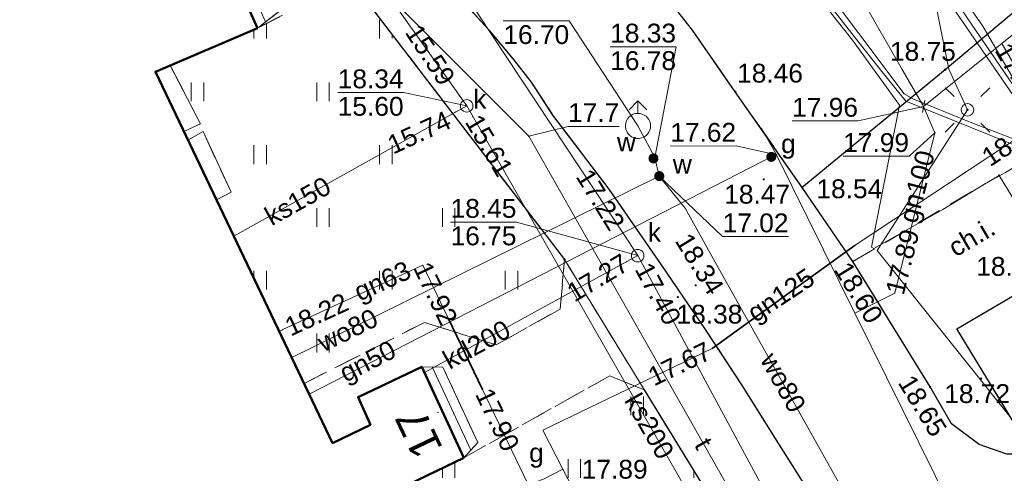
# Model space of a CAD drawing. Extents: x 7395144 to 7395446, y 6007497 to 6007827.
# Tile 30 of 62: x 7395186 to 7395225, y 6007668 to 6007686. Entities that reach past the tile are written whole.
import ezdxf
from ezdxf.enums import TextEntityAlignment as Align

# ---------------------------------------------------------------- set-up
doc = ezdxf.new("R2010")
doc.units = 0
doc.header["$PDSIZE"] = 0.75
for name, pattern in [('PRZER1-1', [2, 1, -1]), ('PRZER2-1', [3, 2, -1]), ('PRZER3-1', [4, 3, -1])]:
    doc.linetypes.add(name, pattern=pattern)
doc.layers.get('0').update_dxf_attribs({"linetype": 'CONTINUOUS', "lineweight": 13})
for name, color, linetype, lineweight in [('GEPADR', 7, 'CONTINUOUS', 18), ('GEPADR_O', 7, 'CONTINUOUS', 18), ('GEPPGD', 7, 'CONTINUOUS', 18), ('GESBZO', 7, 'CONTINUOUS', 50), ('GESDZI', 7, 'CONTINUOUS', 18), ('GESSCH', 7, 'CONTINUOUS', 18), ('GSLKRW', 7, 'CONTINUOUS', 25), ('GSPWPS', 7, 'CONTINUOUS', 13), ('GSPWPS_O', 7, 'CONTINUOUS', 13), ('GSSIIN', 7, 'CONTINUOUS', 18), ('GSSISM', 7, 'CONTINUOUS', 25), ('GSSKOA', 7, 'PRZER3-1', 18), ('GSSKOD', 7, 'PRZER2-1', 18), ('GSSKOD_O', 7, 'PRZER2-1', 18), ('GSSOTW', 7, 'PRZER3-1', 18), ('GSSUTR', 7, 'PRZER2-1', 18), ('GULLOB', 7, 'CONTINUOUS', 35), ('GUPELA', 7, 'CONTINUOUS', 18), ('GUPPRZ', 7, 'CONTINUOUS', 18), ('GUPPRZ_O', 7, 'CONTINUOUS', 18), ('GUPZCP', 7, 'CONTINUOUS', 18)]:
    doc.layers.add(name, color=color, linetype=linetype, lineweight=lineweight)
for name, color, linetype, lineweight, true_color in [('GESUZY', 7, 'PRZER1-1', 18, 0x008000), ('GULEPR', 1, 'CONTINUOUS', 18, 0xff0000), ('GULGPR', 7, 'CONTINUOUS', 18, 0xbfbf00), ('GULGPR_O', 7, 'CONTINUOUS', 18, 0xbfbf00), ('GULKPR', 7, 'CONTINUOUS', 18, 0x803300), ('GULKPR_O', 7, 'CONTINUOUS', 18, 0x803300), ('GULTPR', 7, 'CONTINUOUS', 18, 0xff9100), ('GULTPR_O', 7, 'CONTINUOUS', 18, 0xff9100), ('GULWPR', 5, 'CONTINUOUS', 18, 0x0000ff), ('GULWPR_O', 5, 'CONTINUOUS', 18, 0x0000ff), ('GUPGZA', 7, 'CONTINUOUS', 18, 0xbfbf00), ('GUPGZA_O', 7, 'CONTINUOUS', 18, 0xbfbf00), ('GUPKSD', 7, 'CONTINUOUS', 18, 0x803300), ('GUPKSD_O', 7, 'CONTINUOUS', 18, 0x803300), ('GUPWDT', 5, 'CONTINUOUS', 18, 0x0000ff), ('GUPWZA', 5, 'CONTINUOUS', 18, 0x0000ff), ('GUPWZA_O', 5, 'CONTINUOUS', 18, 0x0000ff)]:
    doc.layers.add(name, color=color, linetype=linetype, lineweight=lineweight, true_color=true_color)
doc.styles.add('GEO-INFO', font='arial.ttf')
pattern_1 = [(90, (7390000, 6000000), (-2.5, 2.5), [0.75, -4.25]), (90, (7390000.5, 6000000), (-2.5, 2.5), [0.75, -4.25])]

# ---------------------------------------------------------------- blocks, each defined once
blk = doc.blocks.new('KOLO')
blk.add_hatch(color=0).paths.add_polyline_path([(-0.5, 0), (-0.482963, -0.12941), (-0.433013, -0.25), (-0.353553, -0.353553), (-0.25, -0.433013), (-0.12941, -0.482963), (0, -0.5), (0.12941, -0.482963), (0.25, -0.433013), (0.353553, -0.353553), (0.433013, -0.25), (0.482963, -0.12941), (0.5, 0), (0.482963, 0.12941), (0.433013, 0.25), (0.353553, 0.353553), (0.25, 0.433013), (0.12941, 0.482963), (0, 0.5), (-0.12941, 0.482963), (-0.25, 0.433013), (-0.353553, 0.353553), (-0.433013, 0.25), (-0.482963, 0.12941)])
blk = doc.blocks.new('SUEO')
blk.add_hatch(color=0).paths.add_polyline_path([(-0.002174, 0.089974), (0.023762, 0.086807), (0.042561, 0.0793), (0.060131, 0.066965), (0.076266, 0.047786), (0.086234, 0.025762), (0.089972, 0.002226), (0.088646, -0.015553), (0.081114, -0.038994), (0.066834, -0.060276), (0.049699, -0.075033), (0.027576, -0.085671), (0.004027, -0.08991), (-0.019639, -0.087831), (-0.040932, -0.080154), (-0.059082, -0.067892), (-0.073734, -0.051607), (-0.08374, -0.032979), (-0.089221, -0.011817), (-0.089063, 0.012951), (-0.082571, 0.035806), (-0.069528, 0.057148), (-0.048957, 0.075519), (-0.026898, 0.085887)])
at = {"color": 0}
for points in [[(-1.767767, 1.767767), (-1.06066, 1.06066)], [(1.767767, 1.767767), (1.06066, 1.06066)], [(-1.767767, -1.767767), (-1.06066, -1.06066)], [(1.767767, -1.767767), (1.06066, -1.06066)]]:
    blk.add_lwpolyline(points, dxfattribs=at)
blk = doc.blocks.new('POINT')
at = {"color": 0}
blk.add_point((0, 0), dxfattribs=at)
blk = doc.blocks.new('OKRAG_PELNY')
at = {"color": 0}
blk.add_lwpolyline([(0, 0.5), (0.12941, 0.482963), (0.25, 0.433013), (0.353553, 0.353553), (0.433013, 0.25), (0.482963, 0.12941), (0.5, 0), (0.482963, -0.12941), (0.433013, -0.25), (0.353553, -0.353553), (0.25, -0.433013), (0.12941, -0.482963), (0, -0.5), (-0.12941, -0.482963), (-0.25, -0.433013), (-0.353553, -0.353553), (-0.433013, -0.25), (-0.482963, -0.12941), (-0.5, 0), (-0.482963, 0.12941), (-0.433013, 0.25), (-0.353553, 0.353553), (-0.25, 0.433013), (-0.12941, 0.482963)], close=True, dxfattribs=at)
blk = doc.blocks.new('SUUS02')
at = {"color": 0}
for points in [[(-0.707107, 1.292893), (0, 2), (0.707107, 1.292893)], [(0, 1), (0, 2)]]:
    blk.add_lwpolyline(points, dxfattribs=at)
blk.add_lwpolyline([(0, 1), (0.173648, 0.984808), (0.34202, 0.939693), (0.5, 0.866025), (0.642788, 0.766044), (0.766044, 0.642788), (0.866025, 0.5), (0.939693, 0.34202), (0.984808, 0.173648), (1, 0), (0.984808, -0.173648), (0.939693, -0.34202), (0.866025, -0.5), (0.75575, -0.654861), (0.618159, -0.786053), (0.458227, -0.888835), (0.281733, -0.959493), (0.095056, -0.995472), (-0.095056, -0.995472), (-0.281733, -0.959493), (-0.458227, -0.888835), (-0.618159, -0.786053), (-0.75575, -0.654861), (-0.866025, -0.5), (-0.945001, -0.327068), (-0.989821, -0.142315), (-0.998867, 0.047582), (-0.971812, 0.235759), (-0.909632, 0.415415), (-0.814576, 0.580057), (-0.690079, 0.723734), (-0.540641, 0.841254), (-0.371662, 0.928368), (-0.189251, 0.981929)], close=True, dxfattribs=at)
blk = doc.blocks.new('PION_C')
at = {"color": 0}
blk.add_lwpolyline([(0, 0.5), (0, -0.5)], dxfattribs=at)
blk = doc.blocks.new('EPPGN')
blk.add_hatch(color=0).paths.add_polyline_path([(0, -0.09), (0.027812, -0.085595), (0.052901, -0.072812), (0.072812, -0.052901), (0.085595, -0.027812), (0.09, 0), (0.085595, 0.027812), (0.072812, 0.052901), (0.052901, 0.072812), (0.027812, 0.085595), (0, 0.09), (-0.027812, 0.085595), (-0.052901, 0.072812), (-0.072812, 0.052901), (-0.085595, 0.027812), (-0.09, 0), (-0.085595, -0.027812), (-0.072812, -0.052901), (-0.052901, -0.072812), (-0.027812, -0.085595)])

msp = doc.modelspace()

# ---------------------------------------------------------------- hatches: boundary and pattern name
at = {"layer": 'GSSUTR', "linetype": 'Continuous', "lineweight": 18}
h = msp.add_hatch(dxfattribs=at)
h.set_pattern_fill('PTTU04', scale=0.5, style=0)
h.set_pattern_definition(pattern_1)
h.paths.add_polyline_path([(7395199.34, 6007686.69), (7395197.484, 6007686.604), (7395195.14, 6007685.42), (7395191.669, 6007683.932), (7395192.87, 6007681.61), (7395192.216, 6007681.298), (7395192.377, 6007680.959), (7395192.98, 6007681.3), (7395194.09, 6007678.88), (7395193.511, 6007678.58), (7395197, 6007671.261), (7395201.788, 6007673.697), (7395204.638, 6007672.8), (7395207.19, 6007674.225), (7395207.36, 6007676.2)], flags=0)
h = msp.add_hatch(dxfattribs=at)
h.set_pattern_fill('PTTU04', scale=0.5, style=0)
h.set_pattern_definition(pattern_1)
h.paths.add_polyline_path([(7395214.346, 6007664.786), (7395212.39, 6007663.56), (7395211.27, 6007665.42), (7395213.222, 6007666.621), (7395210.536, 6007671.005), (7395209.166, 6007671.573), (7395203.35, 6007668.3), (7395199.33, 6007666.37), (7395200.24, 6007664.45), (7395201.34, 6007664.98), (7395201.751, 6007664.13), (7395202.44, 6007664.5), (7395203.56, 6007662.21), (7395202.859, 6007661.84), (7395205.67, 6007656.03), (7395204.59, 6007655.51), (7395205.491, 6007653.599), (7395210.432, 6007656.368), (7395213.019, 6007655.393), (7395217.038, 6007657.526), (7395217.72, 6007659.28)], flags=0)

# ---------------------------------------------------------------- linework, layer by layer
at = {"layer": 'GESBZO', "color": 7, "linetype": 'Continuous', "lineweight": 50, "elevation": 10.18}
msp.add_lwpolyline([(7395186.61, 6007664.31), (7395179.3, 6007679.67), (7395180.42, 6007680.21), (7395175.77, 6007689.99), (7395180.1, 6007692.08), (7395178.52, 6007695.42), (7395182.04, 6007696.98), (7395183.14, 6007694.75), (7395186.35, 6007696.39), (7395189.08, 6007690.64), (7395188.01, 6007690.13), (7395189.91, 6007686.15), (7395191.34, 6007686.96), (7395190.88, 6007688.06), (7395193.5, 6007689.09), (7395195.14, 6007685.42), (7395191.08, 6007683.68), (7395198.13, 6007668.89), (7395199.64, 6007669.62), (7395199.15, 6007670.72), (7395201.68, 6007671.93), (7395203.35, 6007668.3), (7395199.33, 6007666.37)], dxfattribs=at)
at = {"layer": 'GESDZI', "color": 7, "linetype": 'Continuous', "lineweight": 18, "elevation": 10.22}
for points in [[(7395249.88, 6007594.73), (7395225.66, 6007643.45), (7395224.1, 6007646.53), (7395220.12, 6007654.21), (7395217.72, 6007659.28), (7395207.36, 6007676.2), (7395199.34, 6007686.69), (7395194.5, 6007692.08), (7395183.15, 6007704.78), (7395181.48, 6007705.62), (7395179.58, 6007705.58), (7395196.33, 6007721.2), (7395237.48, 6007672.95), (7395228.6, 6007669.81), (7395232.5, 6007660.28), (7395241.23, 6007663.62), (7395274.2, 6007590.33)], [(7395163.901, 6007690.773), (7395163.9, 6007690.95), (7395179.58, 6007705.58), (7395181.48, 6007705.62), (7395183.15, 6007704.78), (7395194.5, 6007692.08), (7395199.34, 6007686.69), (7395207.36, 6007676.2), (7395217.72, 6007659.28), (7395220.12, 6007654.21), (7395224.1, 6007646.53), (7395195.307, 6007630.198)]]:
    msp.add_lwpolyline(points, dxfattribs=at)
at = {"layer": 'GESSCH', "color": 7, "linetype": 'Continuous', "lineweight": 18, "elevation": 10.18}
for points in [[(7395193.5, 6007689.09), (7395194.9, 6007689.15), (7395196.19, 6007686.23), (7395195.14, 6007685.42)], [(7395201.68, 6007671.93), (7395202.52, 6007671.92), (7395203.91, 6007668.91), (7395203.35, 6007668.3)]]:
    msp.add_lwpolyline(points, close=True, dxfattribs=at)
at = {"layer": 'GESSCH', "color": 7, "linetype": 'Continuous', "lineweight": 18, "elevation": 10.18, "flags": 128}
for points in [[(7395193.936, 6007689.109), (7395195.458, 6007685.665)], [(7395202.101, 6007671.925), (7395203.629, 6007668.604)]]:
    msp.add_lwpolyline(points, dxfattribs=at)
at = {"layer": 'GESUZY', "color": 96, "linetype": 'PRZER1-1', "lineweight": 18, "ltscale": 0.5, "true_color": 0x008000, "elevation": 10.08}
for points in [[(7395249.88, 6007594.73), (7395225.66, 6007643.45), (7395224.1, 6007646.53), (7395220.12, 6007654.21), (7395217.72, 6007659.28), (7395207.36, 6007676.2), (7395199.34, 6007686.69), (7395194.5, 6007692.08), (7395183.15, 6007704.78), (7395181.48, 6007705.62), (7395179.58, 6007705.58), (7395196.33, 6007721.2), (7395237.48, 6007672.95), (7395228.6, 6007669.81), (7395232.5, 6007660.28), (7395241.23, 6007663.62), (7395274.2, 6007590.33)], [(7395163.901, 6007690.773), (7395163.9, 6007690.95), (7395179.58, 6007705.58), (7395181.48, 6007705.62), (7395183.15, 6007704.78), (7395194.5, 6007692.08), (7395199.34, 6007686.69), (7395207.36, 6007676.2), (7395217.72, 6007659.28), (7395220.12, 6007654.21), (7395224.1, 6007646.53), (7395195.307, 6007630.198)]]:
    msp.add_lwpolyline(points, dxfattribs=at)
at = {"layer": 'GSLKRW', "color": 7, "linetype": 'Continuous', "lineweight": 25, "elevation": 10.18}
for points in [[(7395236.94, 6007672.36), (7395236.669, 6007672.257), (7395227.37, 6007668.73), (7395225.95, 6007668.45), (7395224.96, 6007668.45), (7395223.87, 6007668.83), (7395222.76, 6007669.66), (7395221.91, 6007671.13), (7395218.84, 6007676.12), (7395216.82, 6007679.07), (7395214.16, 6007682.88), (7395212.45, 6007685.33), (7395210.22, 6007688.2), (7395207.86, 6007690.98), (7395205.59, 6007693.77), (7395203.16, 6007696.74), (7395200.46, 6007699.64), (7395198.21, 6007702.28), (7395195.82, 6007705.03), (7395193.25, 6007708.11), (7395190.53, 6007711.17)], [(7395217.1, 6007666.95), (7395215.885, 6007668.865), (7395214.42, 6007671.207), (7395212.971, 6007673.419), (7395211.217, 6007675.983), (7395209.138, 6007679.002), (7395206.901, 6007681.956), (7395206.052, 6007683.262), (7395205.327, 6007684.178), (7395204.459, 6007685.23), (7395202.355, 6007687.54), (7395197.878, 6007692.659), (7395189.213, 6007702.65), (7395187.143, 6007705.084), (7395186.434, 6007705.933), (7395185.493, 6007706.954), (7395184.9, 6007707.58), (7395184.733, 6007707.761)], [(7395226.89, 6007687.45), (7395222.51, 6007683.76), (7395216.82, 6007679.07)], [(7395199.34, 6007686.69), (7395207.36, 6007676.2)], [(7395210.536, 6007671.005), (7395213.222, 6007666.621), (7395214.346, 6007664.786), (7395217.72, 6007659.28)]]:
    msp.add_lwpolyline(points, dxfattribs=at)
at = {"layer": 'GSSIIN', "color": 7, "linetype": 'Continuous', "lineweight": 18, "elevation": 10.18}
for points in [[(7395191.669, 6007683.932), (7395192.87, 6007681.61), (7395192.216, 6007681.298), (7395191.08, 6007683.68)], [(7395192.377, 6007680.959), (7395192.98, 6007681.3), (7395194.09, 6007678.88), (7395193.511, 6007678.58)]]:
    msp.add_lwpolyline(points, close=True, dxfattribs=at)
at = {"layer": 'GSSISM', "color": 7, "linetype": 'Continuous', "lineweight": 25, "elevation": 10.18}
msp.add_lwpolyline([(7395225.28, 6007669.65), (7395222.98, 6007673.44), (7395226.79, 6007675.68), (7395229.14, 6007671.99)], close=True, dxfattribs=at)
at = {"layer": 'GSSKOA', "color": 7, "linetype": 'PRZER3-1', "lineweight": 18, "ltscale": 0.5, "elevation": 10.18}
for points in [[(7395233.19, 6007667.28), (7395237.97, 6007668.65), (7395236.94, 6007672.36), (7395236.669, 6007672.257), (7395227.37, 6007668.73), (7395225.95, 6007668.45), (7395224.96, 6007668.45), (7395223.87, 6007668.83), (7395222.76, 6007669.66), (7395221.91, 6007671.13), (7395218.84, 6007676.12), (7395216.82, 6007679.07), (7395214.16, 6007682.88), (7395212.45, 6007685.33), (7395210.22, 6007688.2), (7395207.86, 6007690.98), (7395205.59, 6007693.77), (7395203.16, 6007696.74), (7395200.46, 6007699.64), (7395198.21, 6007702.28), (7395195.82, 6007705.03), (7395193.25, 6007708.11), (7395190.53, 6007711.17)], [(7395185.493, 6007706.954), (7395186.434, 6007705.933), (7395187.143, 6007705.084), (7395189.213, 6007702.65), (7395197.878, 6007692.659), (7395202.355, 6007687.54), (7395204.459, 6007685.23), (7395205.327, 6007684.178), (7395206.052, 6007683.262), (7395206.901, 6007681.956), (7395209.138, 6007679.002), (7395211.217, 6007675.983), (7395212.971, 6007673.419), (7395214.42, 6007671.207), (7395215.885, 6007668.865), (7395217.1, 6007666.95)]]:
    msp.add_lwpolyline(points, dxfattribs=at)
at = {"layer": 'GSSKOD', "color": 7, "linetype": 'PRZER2-1', "lineweight": 18, "ltscale": 0.5, "elevation": 10.18}
for points in [[(7395185.493, 6007706.954), (7395186.434, 6007705.933), (7395187.143, 6007705.084), (7395189.213, 6007702.65), (7395197.878, 6007692.659), (7395202.355, 6007687.54), (7395204.459, 6007685.23), (7395205.327, 6007684.178), (7395206.052, 6007683.262), (7395206.901, 6007681.956), (7395209.138, 6007679.002), (7395211.217, 6007675.983), (7395212.971, 6007673.419), (7395214.42, 6007671.207), (7395215.885, 6007668.865), (7395217.1, 6007666.95)], [(7395213.222, 6007666.621), (7395210.536, 6007671.005), (7395209.166, 6007671.573), (7395203.35, 6007668.3), (7395203.91, 6007668.91), (7395202.52, 6007671.92), (7395201.68, 6007671.93), (7395199.15, 6007670.72), (7395199.64, 6007669.62), (7395198.13, 6007668.89), (7395197, 6007671.261), (7395201.788, 6007673.697), (7395204.638, 6007672.8), (7395207.19, 6007674.225), (7395207.36, 6007676.2), (7395199.34, 6007686.69)], [(7395197.484, 6007686.604), (7395195.14, 6007685.42), (7395196.19, 6007686.23)]]:
    msp.add_lwpolyline(points, dxfattribs=at)
for points in [[(7395218.84, 6007676.12), (7395224.66, 6007679.55), (7395229.194, 6007672.022), (7395229.34, 6007671.78), (7395225.38, 6007669.45), (7395225.95, 6007668.45), (7395224.96, 6007668.45), (7395223.87, 6007668.83), (7395222.76, 6007669.66), (7395221.91, 6007671.13)], [(7395225.28, 6007669.65), (7395229.194, 6007672.022), (7395226.79, 6007675.68), (7395222.98, 6007673.44)]]:
    msp.add_lwpolyline(points, close=True, dxfattribs=at)
at = {"layer": 'GSSOTW', "color": 7, "linetype": 'PRZER3-1', "lineweight": 18, "ltscale": 0.5, "elevation": 10.18}
msp.add_lwpolyline([(7395226.89, 6007687.45), (7395222.51, 6007683.76), (7395216.82, 6007679.07), (7395214.16, 6007682.88), (7395212.45, 6007685.33), (7395210.22, 6007688.2)], dxfattribs=at)
at = {"layer": 'GSSUTR', "color": 7, "linetype": 'PRZER2-1', "lineweight": 18, "ltscale": 0.5, "elevation": 10.1}
for points in [[(7395195.14, 6007685.42), (7395197.484, 6007686.604), (7395199.34, 6007686.69), (7395207.36, 6007676.2), (7395207.19, 6007674.225), (7395204.638, 6007672.8), (7395201.788, 6007673.697), (7395197, 6007671.261), (7395193.511, 6007678.58), (7395194.09, 6007678.88), (7395192.98, 6007681.3), (7395192.377, 6007680.959), (7395192.216, 6007681.298), (7395192.87, 6007681.61), (7395191.669, 6007683.932)], [(7395199.33, 6007666.37), (7395203.35, 6007668.3), (7395209.166, 6007671.573), (7395210.536, 6007671.005), (7395213.222, 6007666.621), (7395211.27, 6007665.42), (7395212.39, 6007663.56), (7395214.346, 6007664.786), (7395217.72, 6007659.28), (7395217.038, 6007657.526), (7395213.019, 6007655.393), (7395210.432, 6007656.368), (7395205.491, 6007653.599), (7395204.59, 6007655.51), (7395205.67, 6007656.03), (7395202.859, 6007661.84), (7395203.56, 6007662.21), (7395202.44, 6007664.5), (7395201.751, 6007664.13), (7395201.34, 6007664.98), (7395200.24, 6007664.45)]]:
    msp.add_lwpolyline(points, close=True, dxfattribs=at)
at = {"layer": 'GULEPR', "color": 1, "linetype": 'Continuous', "lineweight": 18, "true_color": 0xff0000, "elevation": 10.14}
for points in [[(7395235.41, 6007667.916), (7395235.233, 6007668.211), (7395233.957, 6007671.338), (7395232.574, 6007672.929), (7395231.434, 6007674.025), (7395222.795, 6007686.713), (7395215.414, 6007695.974), (7395212.428, 6007699.508), (7395207.183, 6007704.361), (7395205.492, 6007705.809), (7395204.235, 6007707.863), (7395197.079, 6007720.568), (7395186.75, 6007735.434), (7395186.819, 6007737.914), (7395186.94, 6007741.123), (7395187.017, 6007742.12), (7395188.181, 6007743.397), (7395196.91, 6007751.478)], [(7395201.3, 6007712.142), (7395204.049, 6007707.694), (7395204.789, 6007706.528), (7395206.477, 6007705.11), (7395208.351, 6007703.536), (7395209.406, 6007702.65), (7395211.304, 6007700.851), (7395214.053, 6007697.625), (7395218.437, 6007692.465), (7395221.513, 6007688.785), (7395222.907, 6007687.07), (7395223.607, 6007686.059), (7395224.004, 6007685.499), (7395226.391, 6007681.38), (7395227.959, 6007678.788), (7395229.059, 6007676.861), (7395229.513, 6007675.992), (7395229.918, 6007674.745), (7395230.872, 6007670.513), (7395231.553, 6007667.569)], [(7395231.553, 6007667.569), (7395230.872, 6007670.512), (7395229.918, 6007674.744), (7395229.513, 6007675.991), (7395229.059, 6007676.86), (7395227.959, 6007678.788), (7395226.391, 6007681.38), (7395224.004, 6007685.499), (7395223.607, 6007686.059), (7395222.907, 6007687.07), (7395221.513, 6007688.785), (7395218.437, 6007692.465), (7395211.304, 6007700.85), (7395209.406, 6007702.65), (7395204.789, 6007706.527), (7395204.048, 6007707.693), (7395201.3, 6007712.141)], [(7395235.757, 6007672.472), (7395235.372, 6007672.826), (7395234.406, 6007673.65), (7395232.472, 6007675.272), (7395230.415, 6007676.954), (7395229.013, 6007678.136), (7395226.126, 6007680.405), (7395220.939, 6007682.51), (7395219.995, 6007683.689), (7395218.886, 6007685.082), (7395216.627, 6007687.997), (7395214.582, 6007690.696), (7395212.375, 6007693.634), (7395210.183, 6007696.417), (7395209.016, 6007698.069), (7395208.146, 6007699.218), (7395207.94, 6007699.587), (7395207.601, 6007700.269), (7395206.945, 6007701.557), (7395205.504, 6007704.142), (7395204.834, 6007705.227), (7395204.146, 6007706.416), (7395202.667, 6007708.798), (7395201.129, 6007711.439)], [(7395201.692, 6007710.692), (7395203.034, 6007708.572), (7395204.773, 6007705.868), (7395205.528, 6007704.522), (7395205.778, 6007704.048), (7395206.517, 6007702.856), (7395207.223, 6007701.541), (7395207.791, 6007700.461), (7395208.183, 6007699.801), (7395209.375, 6007698.123), (7395211.22, 6007695.487), (7395214.846, 6007690.832), (7395217.101, 6007687.84), (7395219.072, 6007685.198), (7395220.881, 6007682.794), (7395221.224, 6007682.594), (7395223.433, 6007681.692), (7395225.968, 6007680.719)], [(7395236.041, 6007657.476), (7395233.76, 6007659.48), (7395231.09, 6007658.33), (7395228.54, 6007662.8), (7395225.24, 6007669.75), (7395219.81, 6007676.56), (7395223.4, 6007682.16), (7395222.66, 6007683.78), (7395218.44, 6007704.74)], [(7395201.589, 6007700.595), (7395205.296, 6007700.058), (7395207.615, 6007699.683), (7395207.87, 6007699.285), (7395208.689, 6007698.14), (7395210.553, 6007695.809), (7395212.599, 6007693.136), (7395214.434, 6007690.756), (7395216.06, 6007688.694), (7395217.906, 6007686.085), (7395218.826, 6007684.933), (7395220.699, 6007682.347), (7395219.579, 6007676.692), (7395219.677, 6007676.635)], [(7395219.677, 6007676.635), (7395222.423, 6007678.193), (7395224.117, 6007679.232), (7395224.908, 6007679.666), (7395225.438, 6007679.99), (7395225.754, 6007680.147), (7395225.955, 6007680.11), (7395226.343, 6007679.805), (7395227.851, 6007678.692), (7395229.38, 6007677.502), (7395230.759, 6007676.373), (7395232.259, 6007675.133), (7395233.83, 6007673.814), (7395234.721, 6007672.994), (7395235.404, 6007672.519), (7395235.57, 6007672.33), (7395236.61, 6007672.672), (7395238.404, 6007673.273), (7395239.29, 6007673.599), (7395239.914, 6007673.814), (7395239.547, 6007670.809), (7395239.327, 6007669.346), (7395239.243, 6007667.621), (7395238.461, 6007667.407)]]:
    msp.add_lwpolyline(points, dxfattribs=at)
at = {"layer": 'GULGPR', "color": 52, "linetype": 'Continuous', "lineweight": 18, "true_color": 0xbfbf00, "elevation": 10.14}
for points in [[(7395184.93, 6007702.94), (7395184.66, 6007703.27), (7395185.47, 6007704), (7395182.7, 6007707.98), (7395192.78, 6007717.8), (7395196.34, 6007720.81), (7395203.84, 6007726.98), (7395209.18, 6007724.38), (7395212.28, 6007720.42), (7395211.72, 6007719.36), (7395212.07, 6007718.79), (7395213.27, 6007716.67), (7395216.28, 6007711.31), (7395219.32, 6007706.65), (7395221.08, 6007702.17), (7395225.84, 6007692.74), (7395228.39, 6007687.72), (7395224.76, 6007684.8)], [(7395184.93, 6007702.94), (7395188.166, 6007705.544), (7395201.743, 6007716.806), (7395202.098, 6007716.23), (7395209.781, 6007702.724), (7395214.849, 6007694.173), (7395220.796, 6007683.773), (7395221.621, 6007682.349)], [(7395241.17, 6007616.01), (7395239.54, 6007619.22), (7395238.57, 6007621.17), (7395236.99, 6007624.38), (7395234.94, 6007628.51), (7395235.19, 6007629.36), (7395232.63, 6007634.34), (7395228.67, 6007636.1), (7395228.06, 6007637.3), (7395226.78, 6007639.82), (7395225.43, 6007642.48), (7395220.81, 6007639.98), (7395218.08, 6007646.02), (7395214.85, 6007652.51), (7395213.49, 6007655.74), (7395212.02, 6007658.69), (7395210.56, 6007661.55), (7395208.93, 6007664.69), (7395207.3, 6007667.85), (7395206.5, 6007669.41), (7395213.24, 6007672.66), (7395218.93, 6007676.77), (7395226.52, 6007681.79), (7395224.76, 6007684.8)], [(7395224.76, 6007684.8), (7395224.7, 6007684.753), (7395221.65, 6007682.3)], [(7395221.65, 6007682.3), (7395222.102, 6007681.247), (7395220.504, 6007674.863), (7395218.919, 6007674.063)], [(7395218.919, 6007674.063), (7395215.803, 6007680.372), (7395215.183, 6007681.446)], [(7395197.201, 6007670.842), (7395214.761, 6007679.862), (7395215.592, 6007680.289), (7395215.803, 6007680.372)], [(7395207.3, 6007667.85), (7395206.53, 6007667.46), (7395205.92, 6007667.24), (7395204.1, 6007671.03), (7395202.73, 6007673.86), (7395201.72, 6007675.97), (7395196.005, 6007673.348)], [(7395274.804, 6007575.141), (7395272.774, 6007575.568), (7395271.758, 6007578.154), (7395266.019, 6007591.238), (7395256.648, 6007607.325), (7395246.852, 6007623.843), (7395237.448, 6007640.252), (7395234.432, 6007645.351), (7395224.027, 6007663.739), (7395218.919, 6007674.063)]]:
    msp.add_lwpolyline(points, dxfattribs=at)
at = {"layer": 'GULKPR', "color": 36, "linetype": 'Continuous', "lineweight": 18, "true_color": 0x803300, "elevation": 10.14}
for points in [[(7395178.011, 6007713.787), (7395193.417, 6007696.471), (7395203.47, 6007682.319), (7395213.447, 6007664.864), (7395221.172, 6007652.338), (7395229.074, 6007639.37), (7395238.726, 6007623.537), (7395245.36, 6007610.438), (7395247.507, 6007605.684)], [(7395181.394, 6007711.874), (7395199.31, 6007692.974), (7395210.275, 6007676.356), (7395219.321, 6007659.561), (7395223.081, 6007653.363), (7395223.141, 6007653.246), (7395233.371, 6007636.441), (7395242.899, 6007618.824), (7395252.5, 6007601.342), (7395254.941, 6007596.499), (7395261.048, 6007585.35), (7395268.412, 6007571.597)], [(7395203.47, 6007682.319), (7395194.204, 6007677.126)], [(7395210.275, 6007676.356), (7395201.787, 6007671.698)]]:
    msp.add_lwpolyline(points, dxfattribs=at)
at = {"layer": 'GULLOB', "color": 7, "linetype": 'Continuous', "lineweight": 35, "elevation": 10.12}
for points in [[(7395218.93, 6007676.77), (7395213.24, 6007672.66)], [(7395204.1, 6007671.03), (7395202.73, 6007673.86)]]:
    msp.add_lwpolyline(points, dxfattribs=at)
at = {"layer": 'GULTPR', "color": 30, "linetype": 'Continuous', "lineweight": 18, "true_color": 0xff9100, "elevation": 10.14}
for points in [[(7395196.752, 6007751.688), (7395187.931, 6007743.581), (7395186.882, 6007742.218), (7395186.774, 6007741.192), (7395186.531, 6007735.457), (7395196.92, 6007720.416), (7395204.039, 6007707.754), (7395205.365, 6007705.686), (7395212.344, 6007699.433), (7395215.288, 6007695.861), (7395222.615, 6007686.543), (7395231.24, 6007673.956), (7395231.732, 6007670.783), (7395232.306, 6007666.393), (7395233.072, 6007664.697), (7395234.483, 6007662.023), (7395235.092, 6007661.278), (7395235.689, 6007661.384), (7395237.545, 6007662.311), (7395238.243, 6007662.612), (7395238.061, 6007663.481)], [(7395180.32, 6007707.27), (7395180.99, 6007707.25), (7395184.39, 6007704.24), (7395197.47, 6007689.27), (7395200.13, 6007686.94), (7395205.94, 6007681.11), (7395213.82, 6007667.23), (7395219.11, 6007659.2), (7395222.71, 6007652.39), (7395227.78, 6007643.68), (7395232.38, 6007634.77), (7395233.92, 6007630.07), (7395234.07, 6007627.42), (7395234.6, 6007627), (7395235.23, 6007626.71), (7395255.67, 6007636.11), (7395256.2, 6007635.85), (7395256.59, 6007635.36), (7395278, 6007588.51)]]:
    msp.add_lwpolyline(points, dxfattribs=at)
at = {"layer": 'GULWPR', "color": 5, "linetype": 'Continuous', "lineweight": 18, "true_color": 0x0000ff, "elevation": 10.14}
for points in [[(7395211.134, 6007679.523), (7395210.953, 6007680.26), (7395210.286, 6007681.521)], [(7395211.134, 6007679.523), (7395199.885, 6007673.961), (7395196.507, 6007672.294)], [(7395211.134, 6007679.523), (7395212.158, 6007678.246), (7395213.426, 6007675.977), (7395220.367, 6007663.588), (7395220.521, 6007663.293)]]:
    msp.add_lwpolyline(points, dxfattribs=at)
at = {"layer": 'GUPPRZ_O', "color": 5, "linetype": 'Continuous', "lineweight": 9, "true_color": 0x0000ff, "elevation": 10.8, "flags": 128}
for points in [[(7395204.927, 6007685.703), (7395207.548, 6007685.705), (7395210.286, 6007681.521)], [(7395204.927, 6007685.703), (7395207.548, 6007685.705)], [(7395209.18, 6007684.668), (7395211.8, 6007684.67), (7395210.953, 6007680.26)], [(7395209.18, 6007684.668), (7395211.8, 6007684.67)], [(7395216.276, 6007677.118), (7395213.655, 6007677.116), (7395211.134, 6007679.523)]]:
    msp.add_lwpolyline(points, dxfattribs=at)
at = {"layer": 'GUPPRZ_O', "color": 36, "linetype": 'Continuous', "lineweight": 9, "true_color": 0x803300, "elevation": 10.8, "flags": 128}
for points in [[(7395198.337, 6007682.848), (7395200.958, 6007682.85), (7395203.47, 6007682.319)], [(7395198.337, 6007682.848), (7395200.958, 6007682.85)], [(7395202.828, 6007677.689), (7395205.449, 6007677.691), (7395210.275, 6007676.356)], [(7395202.828, 6007677.689), (7395205.449, 6007677.691)]]:
    msp.add_lwpolyline(points, dxfattribs=at)
at = {"layer": 'GUPPRZ_O', "color": 52, "linetype": 'Continuous', "lineweight": 9, "true_color": 0xbfbf00, "elevation": 10.8, "flags": 128}
for points in [[(7395216.422, 6007681.719), (7395219.043, 6007681.721), (7395221.65, 6007682.3)], [(7395218.452, 6007680.315), (7395221.073, 6007680.317), (7395222.102, 6007681.247)], [(7395211.57, 6007680.721), (7395214.191, 6007680.723), (7395215.803, 6007680.372)]]:
    msp.add_lwpolyline(points, dxfattribs=at)
at = {"layer": 'GUPPRZ_O', "color": 30, "linetype": 'Continuous', "lineweight": 9, "true_color": 0xff9100, "elevation": 10.8, "flags": 128}
msp.add_lwpolyline([(7395209.542, 6007681.503), (7395207.504, 6007681.501), (7395205.94, 6007681.11)], dxfattribs=at)

# ---------------------------------------------------------------- block references
at = {"layer": 'GEPADR', "color": 7, "lineweight": 18}
msp.add_blockref('POINT', (7395202.332, 6007670.116, 10.28), dxfattribs=at)
at = {"layer": 'GEPPGD', "color": 7, "lineweight": 18, "xscale": 0.5, "yscale": 0.5}
msp.add_blockref('EPPGN', (7395207.36, 6007676.2, 10.24), dxfattribs=at)
at = {"layer": 'GSPWPS', "color": 7, "lineweight": 13, "xscale": 0.09, "yscale": 0.09}
for p in [(7395222.51, 6007683.76, 10.08), (7395214.16, 6007682.88, 10.08), (7395224.66, 6007679.55, 10.08), (7395215.289, 6007679.396, 10.08), (7395216.82, 6007679.07, 10.08), (7395218.84, 6007676.12, 10.08), (7395212.583, 6007675.171, 10.08), (7395211.869, 6007674.702, 10.08), (7395223.94, 6007671.46, 10.08), (7395221.91, 6007671.13, 10.08)]:
    msp.add_blockref('KOLO', p, dxfattribs=at)
at = {"layer": 'GUPELA', "color": 7, "lineweight": 18, "xscale": 0.5, "yscale": 0.5}
for name, p in [('SUEO', (7395223.4, 6007682.16, 10.15)), ('OKRAG_PELNY', (7395223.4, 6007682.16, 10.16))]:
    msp.add_blockref(name, p, dxfattribs=at)
at = {"layer": 'GUPGZA', "color": 52, "lineweight": 18, "true_color": 0xbfbf00, "xscale": 0.4, "yscale": 0.4, "rotation": 207.0659036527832}
msp.add_blockref('KOLO', (7395215.592, 6007680.289, 10.16), dxfattribs=at)
at = {"layer": 'GUPKSD', "color": 36, "lineweight": 18, "true_color": 0x803300, "xscale": 0.5, "yscale": 0.5}
for p in [(7395203.47, 6007682.319, 10.16), (7395210.275, 6007676.356, 10.16)]:
    msp.add_blockref('OKRAG_PELNY', p, dxfattribs=at)
at = {"layer": 'GUPPRZ', "color": 52, "lineweight": 18, "true_color": 0xbfbf00}
for p in [(7395224.76, 6007684.8, 10.16), (7395221.65, 6007682.3, 10.16), (7395222.102, 6007681.247, 10.16), (7395215.803, 6007680.372, 10.16), (7395201.72, 6007675.97, 10.16), (7395220.504, 6007674.863, 10.16), (7395196.14, 6007673.41, 10.16), (7395213.24, 6007672.66, 10.16), (7395204.1, 6007671.03, 10.16), (7395207.3, 6007667.85, 10.16)]:
    msp.add_blockref('POINT', p, dxfattribs=at)
at = {"layer": 'GUPPRZ', "color": 36, "lineweight": 18, "true_color": 0x803300}
for p in [(7395203.181, 6007682.727, 10.16), (7395203.47, 6007682.319, 10.16), (7395203.034, 6007682.074, 10.16), (7395203.713, 6007681.892, 10.16), (7395210.005, 6007676.769, 10.16), (7395209.837, 6007676.115, 10.16), (7395210.275, 6007676.356, 10.16), (7395210.508, 6007675.923, 10.16)]:
    msp.add_blockref('POINT', p, dxfattribs=at)
at = {"layer": 'GUPPRZ', "color": 5, "lineweight": 18, "true_color": 0x0000ff}
for p in [(7395210.286, 6007681.521, 10.16), (7395210.953, 6007680.26, 10.16), (7395211.134, 6007679.523, 10.16)]:
    msp.add_blockref('POINT', p, dxfattribs=at)
at = {"layer": 'GUPPRZ', "color": 30, "lineweight": 18, "true_color": 0xff9100}
msp.add_blockref('POINT', (7395205.94, 6007681.11, 10.16), dxfattribs=at)
at = {"layer": 'GUPWDT', "color": 5, "lineweight": 18, "true_color": 0x0000ff, "xscale": 0.5, "yscale": 0.5}
msp.add_blockref('SUUS02', (7395210.286, 6007681.521, 10.16), dxfattribs=at)
at = {"layer": 'GUPWZA', "color": 5, "lineweight": 18, "true_color": 0x0000ff, "xscale": 0.4, "yscale": 0.4}
for p, rotation in [((7395210.903, 6007680.226, 10.16), 301.6039384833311), ((7395211.134, 6007679.523, 10.16), 32.13127621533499)]:
    msp.add_blockref('KOLO', p, dxfattribs=dict(at, rotation=rotation))
at = {"layer": 'GUPZCP', "color": 7, "lineweight": 18, "xscale": 0.5, "yscale": 0.5, "rotation": 349.1594285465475}
msp.add_blockref('PION_C', (7395221.65, 6007682.3, 10.16), dxfattribs=at)

# ---------------------------------------------------------------- texts
at = {"layer": 'GEPADR_O', "color": 7, "linetype": 'Continuous', "lineweight": 0, "style": 'GEO-INFO'}
msp.add_text('17', height=1.25, rotation=115.3926, dxfattribs=at).set_placement((7395201.561, 6007669.286, 10.8), align=Align.MIDDLE)
at = {"layer": 'GSPWPS_O', "color": 7, "linetype": 'Continuous', "lineweight": 0, "style": 'GEO-INFO'}
for s, rotation, p in [('18.75', 0.0456, (7395221.624, 6007684.49, 10.8)), ('18.46', 0.0456, (7395215.541, 6007683.623, 10.8)), ('18.47', 0.0456, (7395215.028, 6007678.803, 10.8)), ('18.54', 0.0456, (7395218.696, 6007679.018, 10.8)), ('18.34', 301.6011, (7395212.742, 6007676.027, 10.8)), ('18.60', 301.6011, (7395219.072, 6007674.884, 10.8)), ('18.79', 0.0456, (7395225.058, 6007675.928, 10.8)), ('18.38', 0.0456, (7395213.129, 6007674.024, 10.8)), ('18.65', 301.6011, (7395221.614, 6007670.38, 10.8)), ('18.72', 0.0456, (7395223.784, 6007670.861, 10.8))]:
    msp.add_text(s, height=0.75, rotation=rotation, dxfattribs=at).set_placement(p, align=Align.MIDDLE)
at = {"layer": 'GSSKOD_O', "color": 7, "linetype": 'Continuous', "lineweight": 0, "style": 'GEO-INFO'}
msp.add_text('ch.i.', height=0.75, rotation=30.4111, dxfattribs=at).set_placement((7395223.556, 6007677.099, 10.8), align=Align.MIDDLE)
at = {"layer": 'GULGPR_O', "color": 52, "linetype": 'Continuous', "lineweight": 0, "true_color": 0xbfbf00, "style": 'GEO-INFO'}
for s, rotation, p in [('gn100', 75.6761, (7395221.485, 6007679.079, 10.8)), ('gn63', 24.6448, (7395200.158, 6007675.253, 10.8)), ('gn125', 33.4805, (7395216.032, 6007674.698, 10.8)), ('gn50', 26.9746, (7395199.572, 6007672.06, 10.8))]:
    msp.add_text(s, height=0.75, rotation=rotation, dxfattribs=at).set_placement(p, align=Align.MIDDLE)
at = {"layer": 'GULKPR_O', "color": 36, "linetype": 'Continuous', "lineweight": 0, "true_color": 0x803300, "style": 'GEO-INFO'}
for s, rotation, p in [('ks150', 29.2665, (7395196.736, 6007678.545, 10.8)), ('kd200', 28.6935, (7395203.854, 6007672.832, 10.8)), ('ks200', 299.8851, (7395210.754, 6007669.575, 10.8))]:
    msp.add_text(s, height=0.75, rotation=rotation, dxfattribs=at).set_placement(p, align=Align.MIDDLE)
at = {"layer": 'GULTPR_O', "color": 30, "linetype": 'Continuous', "lineweight": 0, "true_color": 0xff9100, "style": 'GEO-INFO'}
msp.add_text('t', height=0.75, rotation=299.3121, dxfattribs=at).set_placement((7395212.898, 6007668.875, 10.8), align=Align.MIDDLE)
at = {"layer": 'GULWPR_O', "color": 5, "linetype": 'Continuous', "lineweight": 0, "true_color": 0x0000ff, "style": 'GEO-INFO'}
for rotation, p in [(26.4017, (7395198.73, 6007673.39, 10.8)), (299.3121, (7395216.067, 6007671.303, 10.8))]:
    msp.add_text('wo80', height=0.75, rotation=rotation, dxfattribs=at).set_placement(p, align=Align.MIDDLE)
at = {"layer": 'GUPGZA_O', "color": 52, "linetype": 'Continuous', "lineweight": 0, "true_color": 0xbfbf00, "style": 'GEO-INFO'}
msp.add_text('g', height=0.75, rotation=0.0456, dxfattribs=at).set_placement((7395216.272, 6007680.7, 10.8), align=Align.MIDDLE)
msp.add_text('g', height=0.75, dxfattribs=at).set_placement((7395206.536, 6007668.134, 10.8), align=Align.RIGHT)
at = {"layer": 'GUPKSD_O', "color": 36, "linetype": 'Continuous', "lineweight": 0, "true_color": 0x803300, "style": 'GEO-INFO'}
for p in [(7395203.991, 6007682.605, 10.8), (7395210.94, 6007677.303, 10.8)]:
    msp.add_text('k', height=0.75, rotation=0.0456, dxfattribs=at).set_placement(p, align=Align.MIDDLE)
at = {"layer": 'GUPPRZ_O', "color": 36, "linetype": 'Continuous', "lineweight": 0, "true_color": 0x803300, "style": 'GEO-INFO'}
for s, rotation, p in [('15.59', 303.3228, (7395202.021, 6007684.358, 10.8)), ('15.74', 24.6828, (7395201.577, 6007681.258, 10.8)), ('15.61', 300.458, (7395204.368, 6007680.748, 10.8)), ('17.22', 301.6039, (7395208.802, 6007678.588, 10.8)), ('17.27', 30.9854, (7395208.682, 6007675.482, 10.8)), ('17.40', 298.1662, (7395211.091, 6007674.841, 10.8))]:
    msp.add_text(s, height=0.75, rotation=rotation, dxfattribs=at).set_placement(p, align=Align.MIDDLE)
at = {"layer": 'GUPPRZ_O', "color": 5, "linetype": 'Continuous', "lineweight": 0, "true_color": 0x0000ff, "style": 'GEO-INFO'}
for s, p in [('16.70', (7395204.928, 6007684.781, 10.8)), ('18.33', (7395209.179, 6007684.841, 10.8)), ('16.78', (7395209.18, 6007683.746, 10.8))]:
    msp.add_text(s, height=0.75, rotation=0.0456, dxfattribs=at).set_placement(p)
at = {"layer": 'GUPPRZ_O', "color": 52, "linetype": 'Continuous', "lineweight": 0, "true_color": 0xbfbf00, "style": 'GEO-INFO'}
for s, rotation, p in [('17.85', 300.3156, (7395224.782, 6007684.728, 10.8)), ('18.04', 33.4805, (7395224.086, 6007680.182, 10.8)), ('17.89', 75.9469, (7395220.492, 6007674.837, 10.8)), ('17.92', 295.5792, (7395201.668, 6007676.034, 10.8)), ('18.22', 24.6448, (7395196.303, 6007673.468, 10.8)), ('17.67', 25.7432, (7395210.762, 6007671.48, 10.8)), ('17.90', 295.6508, (7395204.129, 6007671.008, 10.8))]:
    msp.add_text(s, height=0.75, rotation=rotation, dxfattribs=at).set_placement(p, align=Align.MIDDLE_LEFT)
at = {"layer": 'GUPPRZ_O', "color": 36, "linetype": 'Continuous', "lineweight": 0, "true_color": 0x803300, "style": 'GEO-INFO'}
for s, p in [('18.34', (7395198.337, 6007683.02, 10.8)), ('15.60', (7395198.338, 6007681.925, 10.8)), ('18.45', (7395202.828, 6007677.861, 10.8)), ('16.75', (7395202.829, 6007676.766, 10.8))]:
    msp.add_text(s, height=0.75, rotation=0.0456, dxfattribs=at).set_placement(p)
at = {"layer": 'GUPPRZ_O', "color": 30, "linetype": 'Continuous', "lineweight": 0, "true_color": 0xff9100, "style": 'GEO-INFO'}
msp.add_text('17.7', height=0.75, rotation=0.0456, dxfattribs=at).set_placement((7395208.522, 6007682.051, 10.8), align=Align.MIDDLE_CENTER)
at = {"layer": 'GUPPRZ_O', "color": 52, "linetype": 'Continuous', "lineweight": 0, "true_color": 0xbfbf00, "style": 'GEO-INFO'}
for s, p in [('17.96', (7395217.732, 6007682.262, 10.8)), ('17.62', (7395212.88, 6007681.265, 10.8)), ('17.99', (7395219.762, 6007680.859, 10.8))]:
    msp.add_text(s, height=0.75, rotation=0.0456, dxfattribs=at).set_placement(p, align=Align.MIDDLE_CENTER)
at = {"layer": 'GUPPRZ_O', "color": 5, "linetype": 'Continuous', "lineweight": 0, "true_color": 0x0000ff, "style": 'GEO-INFO'}
msp.add_text('17.02', height=0.75, rotation=0.0456, dxfattribs=at).set_placement((7395214.965, 6007677.66, 10.8), align=Align.MIDDLE_CENTER)
at = {"layer": 'GUPPRZ_O', "color": 52, "linetype": 'Continuous', "lineweight": 0, "true_color": 0xbfbf00, "style": 'GEO-INFO'}
msp.add_text('17.89', height=0.75, dxfattribs=at).set_placement((7395208.05, 6007667.85, 10.8), align=Align.MIDDLE_LEFT)
at = {"layer": 'GUPWZA_O', "color": 5, "linetype": 'Continuous', "lineweight": 0, "true_color": 0x0000ff, "style": 'GEO-INFO'}
msp.add_text('w', height=0.75, dxfattribs=at).set_placement((7395210.203, 6007680.51, 10.8), align=Align.RIGHT)
msp.add_text('w', height=0.75, rotation=0.0456, dxfattribs=at).set_placement((7395212.051, 6007679.998, 10.8), align=Align.MIDDLE)

doc.saveas('drawing.dxf')
